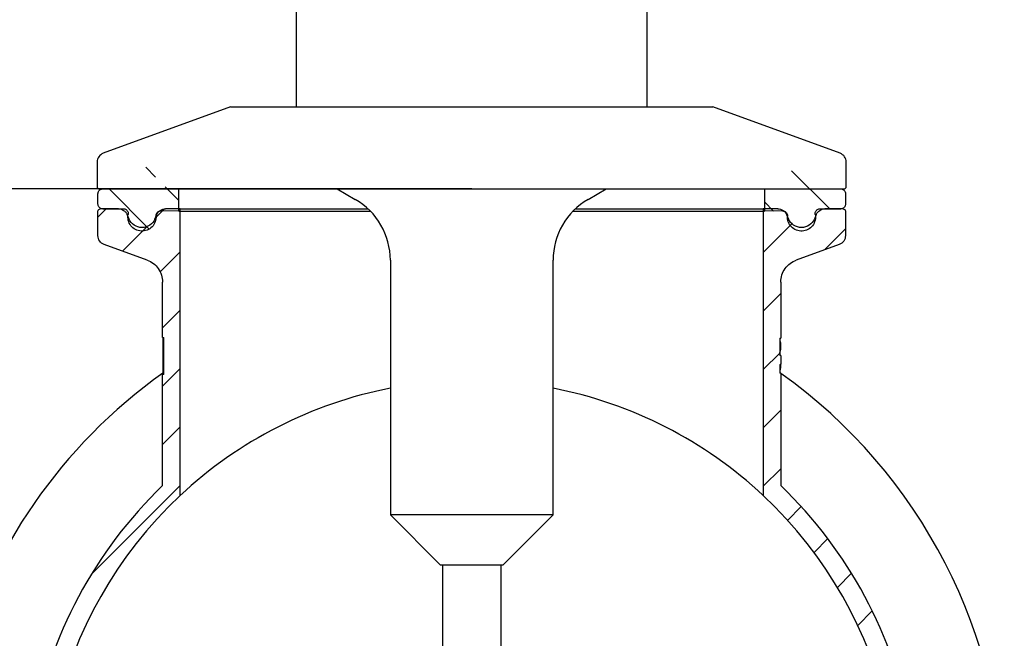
# Paper-space layout 'Sheet1' of a CAD drawing. Header units: millimetres. Extents: x -188 to 296, y -143 to 326.
# Tile 7 of 8: x 131 to 255, y 169 to 246. Entities that reach past the tile are written whole.
import ezdxf

# ---------------------------------------------------------------- set-up
doc = ezdxf.new("R2010")
doc.units = ezdxf.units.MM
for name, color, linetype in [('Default', 7, 'Continuous'), ('FTP-20TS-30T', 7, 'Continuous'), ('SRD-HD-X3-20T', 7, 'Continuous'), ('TC-20T-SEAL', 7, 'Continuous')]:
    doc.layers.add(name, color=color, linetype=linetype)
doc.styles.add('SEACAD_Solid_Edge_ISO', font='seiso.ttf')
doc.dimstyles.new('Rheonics_Publish', dxfattribs={"dimtxt": 3.5, "dimasz": 3.5, "dimexe": 1.75, "dimexo": 0, "dimgap": 0.875, "dimtad": 1, "dimdec": 1, "dimlfac": 1.333333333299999, "dimdsep": 46, "dimtxsty": 'SEACAD_Solid_Edge_ISO', "dimblk1": '_SE_FILLED', "dimblk2": '_SE_FILLED', "dimsah": 1, "dimcen": 1.75, "dimazin": 0, "dimtfac": 0.5, "dimtdec": 3, "dimtmove": 0, "dimatfit": 3, "dimfxl": 1, "dimarcsym": 0})
pattern_1 = [(135, (0, 0), (-2.245064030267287, -2.245064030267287), [])]

# ---------------------------------------------------------------- blocks, each defined once
blk = doc.blocks.new('SE27')
at = {"layer": 'FTP-20TS-30T', "linetype": 'Continuous'}
h = blk.add_hatch(dxfattribs=at)
h.set_pattern_fill('LINE', angle=45, style=0)
h.set_pattern_definition([(45, (0, 0), (-2.245064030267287, 2.245064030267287), [])])
edge = h.paths.add_edge_path()
edge.add_line((263.7168213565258, 93.58014356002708), (263.8065055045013, 93.58767705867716))
edge.add_arc((229.6368451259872, 90.71741407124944), 34.29, 4.801592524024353, 7.225818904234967)
edge.add_line((263.6545181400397, 95.0304202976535), (263.5652329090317, 95.01910007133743))
edge.add_line((263.5652329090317, 95.01910007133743), (263.5282496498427, 95.30137517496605))
edge.add_line((263.5282496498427, 95.30137517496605), (263.6174375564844, 95.3134382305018))
edge.add_arc((229.6368451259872, 90.71741407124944), 34.29, 7.702761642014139, 9.720608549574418)
edge.add_line((263.4345368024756, 96.50707186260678), (263.3458289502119, 96.49187591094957))
edge.add_line((263.3458289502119, 96.49187591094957), (263.2937428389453, 96.78810071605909))
edge.add_line((263.2937428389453, 96.78810071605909), (263.3823136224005, 96.80407620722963))
edge.add_arc((229.6368451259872, 90.71741407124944), 34.29, 10.22449334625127, 46.11269185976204)
edge.add_line((253.4081201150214, 115.430377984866), (253.4081201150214, 124.0736228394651))
edge.add_line((253.4081201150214, 124.0736228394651), (253.3178209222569, 124.0698583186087))
edge.add_line((253.3178209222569, 124.0698583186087), (253.31782092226, 124.7405309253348))
edge.add_spline(control_points=[(253.31782092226, 124.7405309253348), (253.3252081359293, 124.7421642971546), (253.3325920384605, 124.7438127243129), (253.339972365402, 124.7454769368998), (253.347656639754, 124.7472096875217), (253.3553370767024, 124.7489595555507), (253.3630133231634, 124.7507275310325), (253.3780658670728, 124.7541943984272), (253.3931026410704, 124.7577306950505), (253.4081201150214, 124.7613464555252)], knot_values=[1.0385901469e-06, 1.0385901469e-06, 1.0385901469e-06, 1.0385901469e-06, 2.62573725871e-05, 2.62573725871e-05, 2.62573725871e-05, 5.25147566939e-05, 5.25147566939e-05, 5.25147566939e-05, 0.0001040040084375, 0.0001040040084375, 0.0001040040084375, 0.0001040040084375], degree=3, periodic=0)
edge.add_line((253.4081201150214, 124.7613464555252), (253.4081201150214, 125.426171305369))
edge.add_line((253.4081201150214, 125.426171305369), (253.3178209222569, 125.4227985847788))
edge.add_line((253.3178209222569, 125.4227985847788), (253.3178209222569, 126.777773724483))
edge.add_line((253.3178209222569, 126.777773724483), (253.4081201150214, 126.7742266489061))
edge.add_line((253.4081201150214, 126.7742266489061), (253.4081201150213, 131.0803878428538))
edge.add_spline(control_points=[(253.4081201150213, 131.0803878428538), (253.4081201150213, 131.2646931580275), (253.4363056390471, 131.4464775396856), (253.5470077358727, 131.796536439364), (253.6303857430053, 131.9648048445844), (253.84223944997, 132.2654015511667), (253.9691127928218, 132.3973397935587), (254.2627892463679, 132.6215505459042), (254.4229153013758, 132.7089458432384), (254.5962197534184, 132.771834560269)], knot_values=[0, 0, 0, 0, 0.25, 0.25, 0.5, 0.5, 0.75, 0.75, 1, 1, 1, 1], degree=3, periodic=0)
edge.add_spline(control_points=[(254.5962197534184, 132.771834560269), (255.6964706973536, 133.1710936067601), (256.7966749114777, 133.5704914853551), (257.8968469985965, 133.9699848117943)], knot_values=[0, 0, 0, 0, 1, 1, 1, 1], degree=3, periodic=0)
edge.add_spline(control_points=[(257.8968469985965, 133.9699848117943), (258.0358531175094, 134.0204605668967), (258.1562807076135, 134.112942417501), (258.2828438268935, 134.2927982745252), (258.3161749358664, 134.3600161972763), (258.3605250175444, 134.5005036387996), (258.3716848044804, 134.5725967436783), (258.3716848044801, 134.6465634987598)], knot_values=[0, 0, 0, 0, 0.5000000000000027, 0.5000000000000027, 0.7500000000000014, 0.7500000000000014, 1, 1, 1, 1], degree=3, periodic=0)
edge.add_line((258.3716848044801, 134.6465634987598), (258.3716848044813, 136.5274140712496))
edge.add_spline(control_points=[(258.3716848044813, 136.5274140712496), (258.37168480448, 136.574420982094), (258.351925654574, 136.6217953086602), (258.2853445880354, 136.6880079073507), (258.2383053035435, 136.7074140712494), (258.1912740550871, 136.7074140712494)], knot_values=[0, 0, 0, 0, 0.5, 0.5, 1, 1, 1, 1], degree=3, periodic=0)
edge.add_line((258.1912740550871, 136.7074140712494), (256.7955503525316, 136.7074140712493))
edge.add_spline(control_points=[(256.7955503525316, 136.7074140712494), (256.6549410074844, 136.7074140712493), (256.513863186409, 136.6649294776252), (256.2799956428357, 136.5104265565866), (256.1865195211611, 136.3990414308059), (256.1310625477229, 136.2687404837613)], knot_values=[0, 0, 0, 0, 0.5, 0.5, 1, 1, 1, 1], degree=3, periodic=0)
edge.add_line((256.1310625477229, 136.2687404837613), (255.9849427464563, 135.9254244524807))
edge.add_spline(control_points=[(255.9849427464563, 135.9254244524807), (255.9437326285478, 135.8286005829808), (255.8884044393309, 135.7379482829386), (255.7525555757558, 135.5751588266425), (255.6722485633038, 135.503706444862), (255.4091732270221, 135.3305819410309), (255.1985819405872, 135.2672259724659), (254.7755048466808, 135.2676030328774), (254.5667816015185, 135.3303377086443), (254.2140710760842, 135.5629214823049), (254.0730770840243, 135.7323249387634), (253.9908525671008, 135.9254244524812)], knot_values=[0, 0, 0, 0, 0.1249999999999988, 0.1249999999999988, 0.2499999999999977, 0.2499999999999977, 0.4999999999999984, 0.4999999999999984, 0.7499999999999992, 0.7499999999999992, 1, 1, 1, 1], degree=3, periodic=0)
edge.add_line((253.9908525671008, 135.9254244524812), (253.8446609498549, 136.2687404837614))
edge.add_spline(control_points=[(253.8446609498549, 136.2687404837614), (253.8168709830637, 136.3340011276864), (253.7803097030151, 136.3936292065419), (253.6900232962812, 136.5018634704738), (253.6364661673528, 136.5496525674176), (253.459662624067, 136.6659158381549), (253.3204516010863, 136.7074140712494), (253.1797211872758, 136.7074140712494)], knot_values=[0, 0, 0, 0, 0.249999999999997, 0.249999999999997, 0.4999999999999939, 0.4999999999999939, 1, 1, 1, 1], degree=3, periodic=0)
edge.add_line((253.1797211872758, 136.7074140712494), (252.0533795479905, 136.7074140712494))
edge.add_line((252.0533795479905, 136.7074140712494), (252.0533795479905, 114.6687607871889))
edge.add_arc((229.6368451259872, 90.71741407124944), 32.805, -226.89584067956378, 46.89584188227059, ccw=False)
edge.add_line((207.2203102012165, 114.6687603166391), (207.2203100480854, 136.7074140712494))
edge.add_line((207.2203100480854, 136.7074140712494), (206.0939684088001, 136.7074140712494))
edge.add_spline(control_points=[(206.0939684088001, 136.7074140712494), (205.9526616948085, 136.7074140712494), (205.8126619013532, 136.6651541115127), (205.578673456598, 136.5110145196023), (205.4838858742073, 136.3975646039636), (205.429028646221, 136.2687404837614)], knot_values=[0, 0, 0, 0, 0.5, 0.5, 1, 1, 1, 1], degree=3, periodic=0)
edge.add_line((205.429028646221, 136.2687404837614), (205.2828370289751, 135.9254244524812))
edge.add_spline(control_points=[(205.2828370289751, 135.9254244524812), (205.2413950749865, 135.8281004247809), (205.1850605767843, 135.7362664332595), (205.0494270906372, 135.5743017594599), (204.9710850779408, 135.5043999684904), (204.7934269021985, 135.3875324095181), (204.6983195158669, 135.3433017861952), (204.495791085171, 135.2826972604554), (204.3906240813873, 135.2673894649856), (204.0750228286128, 135.267463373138), (203.8631784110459, 135.3311788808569), (203.5130383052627, 135.5621676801), (203.3713249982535, 135.7314056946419), (203.2887468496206, 135.9254244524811)], knot_values=[0, 0, 0, 0, 0.1249999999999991, 0.1249999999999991, 0.2499999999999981, 0.2499999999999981, 0.3749999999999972, 0.3749999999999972, 0.4999999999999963, 0.4999999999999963, 0.7499999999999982, 0.7499999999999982, 1, 1, 1, 1], degree=3, periodic=0)
edge.add_line((203.2887468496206, 135.9254244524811), (203.142627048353, 136.2687404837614))
edge.add_spline(control_points=[(203.142627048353, 136.2687404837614), (203.1149292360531, 136.3338188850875), (203.0784487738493, 136.3934477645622), (202.9880630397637, 136.5018936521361), (202.9345347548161, 136.5496492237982), (202.7581926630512, 136.665726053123), (202.6190905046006, 136.7074140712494), (202.4781392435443, 136.7074140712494)], knot_values=[0, 0, 0, 0, 0.2499999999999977, 0.2499999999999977, 0.4999999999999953, 0.4999999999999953, 1, 1, 1, 1], degree=3, periodic=0)
edge.add_line((202.4781392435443, 136.7074140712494), (201.0824155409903, 136.7074140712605))
edge.add_spline(control_points=[(201.0824155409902, 136.7074140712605), (201.0354372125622, 136.70741407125), (200.9883486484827, 136.6880519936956), (200.9216044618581, 136.6215961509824), (200.9020047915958, 136.574880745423), (200.9020047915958, 136.5274140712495)], knot_values=[0, 0, 0, 0, 0.5, 0.5, 1, 1, 1, 1], degree=3, periodic=0)
edge.add_line((200.9020047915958, 136.5274140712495), (200.9020047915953, 134.6465634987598))
edge.add_spline(control_points=[(200.9020047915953, 134.6465634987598), (200.9020047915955, 134.4992222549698), (200.9484926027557, 134.3532503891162), (201.1167137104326, 134.1136666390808), (201.2396002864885, 134.0198200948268), (201.3768425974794, 133.9699848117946)], knot_values=[0, 0, 0, 0, 0.5, 0.5, 1, 1, 1, 1], degree=3, periodic=0)
edge.add_spline(control_points=[(201.3768425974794, 133.9699848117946), (202.4770140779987, 133.5704917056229), (203.5772182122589, 133.171093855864), (204.6774698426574, 132.7718345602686)], knot_values=[0, 0, 0, 0, 1, 1, 1, 1], degree=3, periodic=0)
edge.add_spline(control_points=[(204.6774698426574, 132.7718345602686), (204.8493386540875, 132.709466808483), (205.0132273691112, 132.6198566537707), (205.3032850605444, 132.3982429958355), (205.433074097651, 132.2636121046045), (205.6450381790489, 131.9618210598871), (205.7266600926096, 131.7965111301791), (205.837238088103, 131.4470328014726), (205.8655694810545, 131.2631984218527), (205.8655694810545, 131.0803878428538)], knot_values=[0, 0, 0, 0, 0.25, 0.25, 0.5, 0.5, 0.75, 0.75, 1, 1, 1, 1], degree=3, periodic=0)
edge.add_line((205.8655694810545, 131.0803878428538), (205.8655694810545, 126.8155684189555))
edge.add_line((205.8655694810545, 126.8155684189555), (205.955868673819, 126.8155684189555))
edge.add_line((205.955868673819, 126.8155684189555), (205.955868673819, 123.9722286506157))
edge.add_line((205.955868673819, 123.9722286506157), (205.8655694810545, 123.9722286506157))
edge.add_line((205.8655694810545, 123.9722286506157), (205.8655694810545, 115.4303773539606))
edge.add_arc((229.6368451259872, 90.71741407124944), 34.29, 133.887309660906, 169.8675406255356)
edge.add_line((195.8816431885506, 96.74986317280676), (195.9702393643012, 96.73402910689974))
edge.add_line((195.9702393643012, 96.73402910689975), (195.9173409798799, 96.43012272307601))
edge.add_line((195.9173409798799, 96.43012272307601), (195.8286052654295, 96.44515512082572))
edge.add_arc((229.6368451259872, 90.71741407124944), 34.29, 170.3843398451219, 189.6723098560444)
edge.add_line((195.8342849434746, 84.95624881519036), (195.9230055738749, 84.97136998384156))
edge.add_arc((229.8261649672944, 90.75125923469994), 34.39231508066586, 189.6749018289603, 190.5967592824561)
edge.add_line((196.0203849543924, 84.4266585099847), (195.9319205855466, 84.41010389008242))
edge.add_arc((229.6368451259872, 90.71741407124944), 34.29, 190.5993512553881, 352.3957504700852)
edge.add_line((263.6252895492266, 86.17982157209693), (263.53608103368, 86.19173126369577))
edge.add_arc((229.6368451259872, 90.71741407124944), 34.2, 352.3957504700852, 353.1713878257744)
edge.add_line((263.5942390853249, 86.65104031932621), (263.6836006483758, 86.64033933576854))
edge.add_arc((229.6368451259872, 90.71741407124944), 34.29, 353.1713878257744, 364.2790495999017)
edge.add_line((263.8312611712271, 93.27593147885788), (263.8312648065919, 93.27588289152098))
edge.add_line((263.8312648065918, 93.275882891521), (263.7415156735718, 93.26916775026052))
edge.add_line((263.7415156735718, 93.26916775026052), (263.7415120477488, 93.26921621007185))
edge.add_line((263.7415120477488, 93.26921621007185), (263.7168213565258, 93.58014356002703))
at = {"layer": 'TC-20T-SEAL', "linetype": 'Continuous'}
h = blk.add_hatch(dxfattribs=at)
h.set_pattern_fill('LINE', angle=135, style=0)
h.set_pattern_definition(pattern_1)
edge = h.paths.add_edge_path()
edge.add_spline(control_points=[(202.8673155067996, 136.707410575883), (202.9728975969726, 136.707410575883), (203.077375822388, 136.6586578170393), (203.2127330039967, 136.4960187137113), (203.2417490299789, 136.3837891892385), (203.2218669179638, 136.279910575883)], knot_values=[0, 0, 0, 0, 0.5, 0.5, 1, 1, 1, 1], degree=3, periodic=0)
edge.add_spline(control_points=[(203.2218669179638, 136.279910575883), (203.193165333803, 136.1299526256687), (203.1968594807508, 135.9726577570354), (203.2691024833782, 135.6746168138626), (203.3370600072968, 135.5339108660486), (203.4800689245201, 135.3514618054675), (203.5333924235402, 135.2967181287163), (203.6509714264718, 135.1989725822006), (203.7160023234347, 135.1557058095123), (203.9195380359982, 135.0495858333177), (204.0713886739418, 135.0078659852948), (204.3762749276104, 134.9904791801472), (204.5315917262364, 135.0145279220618), (204.8182028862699, 135.1245545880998), (204.9492426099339, 135.2099821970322), (205.1118453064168, 135.3746513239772), (205.1594096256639, 135.4344314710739), (205.2415571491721, 135.5635574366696), (205.2762124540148, 135.6335612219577), (205.3554558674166, 135.8487953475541), (205.3775727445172, 136.0042736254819), (205.3658961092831, 136.1586236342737)], knot_values=[0, 0, 0, 0, 0.124999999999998, 0.124999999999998, 0.2499999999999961, 0.2499999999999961, 0.3124999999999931, 0.3124999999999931, 0.3749999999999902, 0.3749999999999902, 0.4999999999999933, 0.4999999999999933, 0.6249999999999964, 0.6249999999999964, 0.7499999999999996, 0.7499999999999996, 0.8124999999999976, 0.8124999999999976, 0.8749999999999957, 0.8749999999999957, 1, 1, 1, 1], degree=3, periodic=0)
edge.add_spline(control_points=[(205.3658961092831, 136.1586236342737), (205.3584085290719, 136.2575997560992), (205.3941791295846, 136.3595462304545), (205.5320397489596, 136.5054660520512), (205.6315496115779, 136.5469583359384), (205.7307621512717, 136.5456638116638)], knot_values=[0, 0, 0, 0, 0.5, 0.5, 1, 1, 1, 1], degree=3, periodic=0)
edge.add_line((205.7307621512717, 136.5456638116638), (207.1299762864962, 136.527410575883))
edge.add_line((207.1299762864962, 136.527410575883), (207.1299762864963, 138.417410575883))
edge.add_line((207.1299762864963, 138.417410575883), (205.7307621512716, 138.3991573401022))
edge.add_spline(control_points=[(205.7307621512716, 138.3991573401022), (205.6307593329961, 138.3978525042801), (205.5313206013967, 138.4401327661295), (205.394954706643, 138.5844375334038), (205.3583185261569, 138.6860316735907), (205.3658961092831, 138.7861975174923)], knot_values=[0, 0, 0, 0, 0.5, 0.5, 1, 1, 1, 1], degree=3, periodic=0)
edge.add_spline(control_points=[(205.3658961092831, 138.7861975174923), (205.371669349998, 138.8625122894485), (205.3691902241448, 138.9405589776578), (205.3480636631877, 139.0919225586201), (205.3295915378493, 139.1660967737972), (205.2495874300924, 139.3839325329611), (205.1660872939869, 139.5151588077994), (204.9497534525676, 139.7344011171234), (204.8190656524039, 139.8198481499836), (204.53179898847, 139.9303005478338), (204.3772340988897, 139.9544177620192), (204.1469078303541, 139.9412512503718), (204.0715869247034, 139.9288573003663), (203.9238249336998, 139.8882199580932), (203.851249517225, 139.8596584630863), (203.648117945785, 139.7536662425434), (203.5269185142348, 139.6530620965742), (203.3854113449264, 139.472629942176), (203.344032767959, 139.4064023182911), (203.2772707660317, 139.268704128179), (203.2513791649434, 139.1968530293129), (203.1967251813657, 138.9720722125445), (203.1930145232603, 138.8156564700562), (203.2218669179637, 138.664910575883)], knot_values=[0, 0, 0, 0, 0.0624999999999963, 0.0624999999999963, 0.1249999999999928, 0.1249999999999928, 0.2499999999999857, 0.2499999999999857, 0.3749999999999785, 0.3749999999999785, 0.4999999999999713, 0.4999999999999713, 0.5624999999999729, 0.5624999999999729, 0.6249999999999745, 0.6249999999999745, 0.7499999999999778, 0.7499999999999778, 0.8124999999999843, 0.8124999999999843, 0.8749999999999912, 0.8749999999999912, 1, 1, 1, 1], degree=3, periodic=0)
edge.add_spline(control_points=[(203.2218669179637, 138.664910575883), (203.2417271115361, 138.5611464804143), (203.2127052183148, 138.448859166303), (203.0776548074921, 138.286408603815), (202.9724540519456, 138.2374105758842), (202.867315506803, 138.2374105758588)], knot_values=[0, 0, 0, 0, 0.5, 0.5, 1, 1, 1, 1], degree=3, periodic=0)
edge.add_line((202.867315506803, 138.2374105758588), (201.2628315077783, 138.237410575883))
edge.add_spline(control_points=[(201.2628315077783, 138.237410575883), (201.1688325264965, 138.237410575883), (201.0752343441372, 138.1992729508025), (200.9404802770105, 138.0650060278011), (200.9020047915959, 137.9714757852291), (200.9020047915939, 137.8774105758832)], knot_values=[0, 0, 0, 0, 0.5, 0.5, 1, 1, 1, 1], degree=3, periodic=0)
edge.add_line((200.9020047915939, 137.8774105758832), (200.9020047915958, 137.067410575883))
edge.add_spline(control_points=[(200.9020047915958, 137.067410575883), (200.9020047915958, 136.9724519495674), (200.9412998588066, 136.8789806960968), (201.0744833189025, 136.7463143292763), (201.1686464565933, 136.707410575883), (201.2628315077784, 136.7074105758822)], knot_values=[0, 0, 0, 0, 0.5, 0.5, 1, 1, 1, 1], degree=3, periodic=0)
edge.add_line((201.2628315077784, 136.7074105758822), (202.8673155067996, 136.707410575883))
h = blk.add_hatch(dxfattribs=at)
h.set_pattern_fill('LINE', angle=135, style=0)
h.set_pattern_definition(pattern_1)
edge = h.paths.add_edge_path()
edge.add_spline(control_points=[(256.0518226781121, 136.2799105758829), (256.0319634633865, 136.3836695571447), (256.0611829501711, 136.4960705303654), (256.1954719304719, 136.6578654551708), (256.301236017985, 136.7074105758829), (256.4063740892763, 136.7074105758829)], knot_values=[0, 0, 0, 0, 0.5, 0.5, 1, 1, 1, 1], degree=3, periodic=0)
edge.add_line((256.4063740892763, 136.7074105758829), (258.0108580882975, 136.7074105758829))
edge.add_spline(control_points=[(258.0108580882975, 136.7074105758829), (258.1055132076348, 136.7074105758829), (258.1990603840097, 136.7461519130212), (258.3326012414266, 136.8792084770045), (258.3716848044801, 136.9725777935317), (258.3716848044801, 137.0674105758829)], knot_values=[0, 0, 0, 0, 0.5, 0.5, 1, 1, 1, 1], degree=3, periodic=0)
edge.add_line((258.3716848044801, 137.0674105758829), (258.3716848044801, 137.8774105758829))
edge.add_spline(control_points=[(258.3716848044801, 137.8774105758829), (258.3716848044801, 137.9712653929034), (258.3326079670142, 138.0657081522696), (258.1986617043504, 138.1989639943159), (258.1047002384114, 138.2374105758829), (258.0108580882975, 138.2374105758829)], knot_values=[0, 0, 0, 0, 0.5, 0.5, 1, 1, 1, 1], degree=3, periodic=0)
edge.add_line((258.0108580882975, 138.2374105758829), (256.4063740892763, 138.2374105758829))
edge.add_spline(control_points=[(256.4063740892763, 138.2374105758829), (256.3012449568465, 138.2374105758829), (256.1965570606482, 138.2858134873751), (256.0605537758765, 138.4493440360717), (256.0318177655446, 138.5603903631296), (256.0518226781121, 138.6649105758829)], knot_values=[0, 0, 0, 0, 0.5, 0.5, 1, 1, 1, 1], degree=3, periodic=0)
edge.add_spline(control_points=[(256.0518226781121, 138.6649105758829), (256.0663293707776, 138.7407040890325), (256.0725578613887, 138.8168495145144), (256.0688744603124, 138.9698265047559), (256.0586528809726, 139.0472772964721), (256.0045302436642, 139.2701917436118), (255.935741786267, 139.4119461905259), (255.7473587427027, 139.6524762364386), (255.6247518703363, 139.7543485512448), (255.3527039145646, 139.8957889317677), (255.2009464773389, 139.937222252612), (254.8960644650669, 139.9542274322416), (254.7405566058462, 139.9298930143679), (254.5261298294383, 139.8472887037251), (254.4566837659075, 139.8116439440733), (254.3288793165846, 139.727843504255), (254.2696088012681, 139.6794154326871), (254.1609320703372, 139.5691328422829), (254.113414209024, 139.5092077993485), (254.0315295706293, 139.3801338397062), (253.9969532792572, 139.3101163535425), (253.9178632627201, 139.0944534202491), (253.8962751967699, 138.9384544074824), (253.9077934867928, 138.7861975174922)], knot_values=[0, 0, 0, 0, 0.0624999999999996, 0.0624999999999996, 0.124999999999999, 0.124999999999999, 0.2499999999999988, 0.2499999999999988, 0.3749999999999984, 0.3749999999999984, 0.4999999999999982, 0.4999999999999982, 0.6249999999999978, 0.6249999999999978, 0.687499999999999, 0.687499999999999, 0.7499999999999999, 0.7499999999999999, 0.8125000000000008, 0.8125000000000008, 0.8750000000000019, 0.8750000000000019, 1, 1, 1, 1], degree=3, periodic=0)
edge.add_spline(control_points=[(253.9077934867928, 138.7861975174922), (253.9153095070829, 138.6868454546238), (253.8787030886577, 138.5843888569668), (253.7423493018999, 138.4401269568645), (253.6429304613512, 138.397852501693), (253.5429274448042, 138.3991573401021)], knot_values=[0, 0, 0, 0, 0.5, 0.5, 1, 1, 1, 1], degree=3, periodic=0)
edge.add_line((253.5429274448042, 138.3991573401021), (252.1437133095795, 138.4174105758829))
edge.add_line((252.1437133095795, 138.4174105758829), (252.1437133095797, 136.5274105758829))
edge.add_line((252.1437133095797, 136.5274105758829), (253.5429274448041, 136.5456638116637))
edge.add_spline(control_points=[(253.5429274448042, 136.5456638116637), (253.6428852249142, 136.5469680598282), (253.7419750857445, 136.5051498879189), (253.8792807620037, 136.3597612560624), (253.9153180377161, 136.258088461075), (253.9077934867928, 136.1586236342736)], knot_values=[0, 0, 0, 0, 0.5, 0.5, 1, 1, 1, 1], degree=3, periodic=0)
edge.add_spline(control_points=[(253.9077934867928, 136.1586236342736), (253.8961496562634, 136.0047072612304), (253.9179381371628, 135.849830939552), (254.0237978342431, 135.5618393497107), (254.1081987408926, 135.4291744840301), (254.3225263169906, 135.2117326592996), (254.4541663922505, 135.1253592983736), (254.6683626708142, 135.0426879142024), (254.7437837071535, 135.0224653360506), (254.8947846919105, 134.9987229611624), (254.9711193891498, 134.994793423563), (255.202714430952, 135.0076707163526), (255.3532036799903, 135.0492141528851), (255.6251208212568, 135.1907425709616), (255.7461823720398, 135.2912332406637), (255.9348273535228, 135.5313213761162), (256.0038269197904, 135.6727423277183), (256.0766084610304, 135.9704985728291), (256.0805330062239, 136.1299069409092), (256.0518226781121, 136.2799105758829)], knot_values=[0, 0, 0, 0, 0.1249999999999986, 0.1249999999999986, 0.2499999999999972, 0.2499999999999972, 0.3749999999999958, 0.3749999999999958, 0.4374999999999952, 0.4374999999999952, 0.4999999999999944, 0.4999999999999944, 0.6249999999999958, 0.6249999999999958, 0.7499999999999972, 0.7499999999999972, 0.8749999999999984, 0.8749999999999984, 1, 1, 1, 1], degree=3, periodic=0)
at = {"layer": 'FTP-20TS-30T', "color": 7, "linetype": 'Continuous'}
for p, q in [((200.9020047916, 134.6465634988), (200.9020047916, 136.5274140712)), ((202.4781392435, 136.7074140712), (201.082415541, 136.7074140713)), ((203.2887468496, 135.9254244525), (203.1426270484, 136.2687404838)), ((205.282837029, 135.9254244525), (205.4290286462, 136.2687404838)), ((207.2203100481, 136.7074140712), (206.0939684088, 136.7074140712)), ((207.2203100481, 136.7074140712), (221.6639175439, 136.7074140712)), ((207.2203100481, 114.6687604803), (207.2203100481, 136.7074140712)), ((237.6097720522, 136.7074140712), (252.053379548, 136.7074140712)), ((253.1797211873, 136.7074140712), (252.053379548, 136.7074140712)), ((252.053379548, 136.7074140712), (252.053379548, 114.6687607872)), ((253.8446609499, 136.2687404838), (253.9908525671, 135.9254244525)), ((256.1310625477, 136.2687404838), (255.9849427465, 135.9254244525)), ((258.1912740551, 136.7074140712), (256.7955503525, 136.7074140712)), ((258.3716848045, 136.5274140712), (258.3716848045, 134.6465634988)), ((204.6774698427, 132.7718345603), (201.3768425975, 133.9699848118)), ((257.8968469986, 133.9699848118), (254.5962197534, 132.7718345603)), ((205.8655694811, 126.815568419), (205.8655694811, 131.0803878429)), ((253.408120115, 131.0803878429), (253.408120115, 126.7742266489)), ((205.8655694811, 126.815568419), (205.9558686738, 126.815568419)), ((205.9001524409, 126.815568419), (205.9001524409, 123.9722286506)), ((205.9558686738, 123.9722286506), (205.9558686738, 126.815568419)), ((253.3178209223, 126.7777737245), (253.3178209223, 125.4227985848)), ((253.3178209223, 126.7777737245), (253.408120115, 126.7742266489)), ((253.3485411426, 126.5148746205), (253.3178209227, 126.5148747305)), ((253.408120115, 125.4261713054), (253.3178209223, 125.4227985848)), ((253.408120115, 125.4261713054), (253.408120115, 124.7613464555)), ((253.3178209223, 124.7405309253), (253.3178209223, 124.0698583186)), ((253.3178209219, 124.3277607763), (253.3428732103, 124.3277608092)), ((205.8655694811, 115.430377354), (205.8655694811, 123.9722286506)), ((205.9558686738, 123.9722286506), (205.8655694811, 123.9722286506)), ((253.408120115, 124.0736228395), (253.3178209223, 124.0698583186)), ((253.408120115, 124.0736228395), (253.408120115, 115.4303779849))]:
    blk.add_line(p, q, dxfattribs=at)
for centre, radius, start, end in [((229.636844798, 90.71741374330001), 40.95, 125.4259719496, 0), ((229.636844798, 90.71741374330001), 40.95, 54.54993594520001, 54.6696389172), ((229.636844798, 90.71741374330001), 40.95, 0, 54.5146254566), ((229.636844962, 90.71741383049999), 32.80500028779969, 100.9934568, 133.104158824), ((229.636844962, 90.71741383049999), 32.80500028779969, 46.8958419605, 79.0074703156), ((229.636845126, 90.71741407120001), 34.29, 133.8873096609, 169.8675406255), ((229.636845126, 90.71741407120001), 34.29, 10.2244933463, 46.11269185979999), ((229.636845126, 90.71741407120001), 32.805, 133.1041593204, 46.89584188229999)]:
    blk.add_arc(centre, radius, start, end, dxfattribs=at)
for points, knots in [([(200.9020047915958, 136.5274140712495), (200.9020047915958, 136.574880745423), (200.9216044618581, 136.6215961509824), (200.9883486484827, 136.6880519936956), (201.0354372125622, 136.70741407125), (201.0824155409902, 136.7074140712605)], [0, 0, 0, 0, 0.5, 0.5, 1, 1, 1, 1]), ([(202.4781392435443, 136.7074140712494), (202.6190905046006, 136.7074140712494), (202.7581926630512, 136.665726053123), (202.9345347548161, 136.5496492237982), (202.9880630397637, 136.5018936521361), (203.0784487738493, 136.3934477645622), (203.1149292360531, 136.3338188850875), (203.142627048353, 136.2687404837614)], [0, 0, 0, 0, 0.5000000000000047, 0.5000000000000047, 0.7500000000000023, 0.7500000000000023, 1, 1, 1, 1]), ([(205.429028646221, 136.2687404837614), (205.4838858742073, 136.3975646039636), (205.578673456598, 136.5110145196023), (205.8126619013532, 136.6651541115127), (205.9526616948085, 136.7074140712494), (206.0939684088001, 136.7074140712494)], [0, 0, 0, 0, 0.5, 0.5, 1, 1, 1, 1]), ([(253.1797211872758, 136.7074140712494), (253.3204516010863, 136.7074140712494), (253.459662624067, 136.6659158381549), (253.6364661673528, 136.5496525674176), (253.6900232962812, 136.5018634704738), (253.7803097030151, 136.3936292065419), (253.8168709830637, 136.3340011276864), (253.8446609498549, 136.2687404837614)], [0, 0, 0, 0, 0.5000000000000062, 0.5000000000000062, 0.7500000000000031, 0.7500000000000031, 1, 1, 1, 1]), ([(256.1310625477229, 136.2687404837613), (256.1865195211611, 136.3990414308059), (256.2799956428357, 136.5104265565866), (256.513863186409, 136.6649294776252), (256.6549410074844, 136.7074140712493), (256.7955503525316, 136.7074140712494)], [0, 0, 0, 0, 0.5, 0.5, 1, 1, 1, 1]), ([(258.1912740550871, 136.7074140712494), (258.2383053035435, 136.7074140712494), (258.2853445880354, 136.6880079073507), (258.351925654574, 136.6217953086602), (258.37168480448, 136.574420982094), (258.3716848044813, 136.5274140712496)], [0, 0, 0, 0, 0.5, 0.5, 1, 1, 1, 1]), ([(205.2828370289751, 135.9254244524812), (205.199953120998, 135.7307763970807), (205.0599141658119, 135.5628337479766), (204.7045978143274, 135.329098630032), (204.4958244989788, 135.2673648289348), (204.0750228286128, 135.267463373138), (203.8631784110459, 135.3311788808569), (203.5130383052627, 135.5621676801), (203.3713249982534, 135.7314056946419), (203.2887468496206, 135.9254244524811)], [0, 0, 0, 0, 0.25, 0.25, 0.5, 0.5, 0.75, 0.75, 1, 1, 1, 1]), ([(255.9849427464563, 135.9254244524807), (255.9025225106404, 135.7317767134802), (255.7599403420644, 135.5614146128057), (255.4091732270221, 135.3305819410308), (255.1985819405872, 135.2672259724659), (254.7755048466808, 135.2676030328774), (254.5667816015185, 135.3303377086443), (254.2140710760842, 135.5629214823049), (254.0730770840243, 135.7323249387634), (253.9908525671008, 135.9254244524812)], [0, 0, 0, 0, 0.25, 0.25, 0.5, 0.5, 0.75, 0.75, 1, 1, 1, 1]), ([(201.3768425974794, 133.9699848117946), (201.2396002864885, 134.0198200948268), (201.1167137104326, 134.1136666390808), (200.9484926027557, 134.3532503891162), (200.9020047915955, 134.4992222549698), (200.9020047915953, 134.6465634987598)], [0, 0, 0, 0, 0.5, 0.5, 1, 1, 1, 1]), ([(258.3716848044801, 134.6465634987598), (258.3716848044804, 134.5725967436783), (258.3605250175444, 134.5005036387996), (258.3161749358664, 134.3600161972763), (258.2828438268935, 134.2927982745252), (258.1562807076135, 134.112942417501), (258.0358531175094, 134.0204605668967), (257.8968469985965, 133.9699848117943)], [0, 0, 0, 0, 0.2499999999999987, 0.2499999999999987, 0.4999999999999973, 0.4999999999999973, 1, 1, 1, 1]), ([(204.6774698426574, 132.7718345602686), (205.0212074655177, 132.6470990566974), (205.3270920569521, 132.4145076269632), (205.7510202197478, 131.8109255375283), (205.8655694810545, 131.4460090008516), (205.8655694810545, 131.0803878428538)], [0, 0, 0, 0, 0.5, 0.5, 1, 1, 1, 1]), ([(253.4081201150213, 131.0803878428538), (253.4081201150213, 131.4489984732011), (253.5244588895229, 131.8145064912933), (253.9481663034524, 132.4156999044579), (254.249610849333, 132.6460571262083), (254.5962197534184, 132.771834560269)], [0, 0, 0, 0, 0.5, 0.5, 1, 1, 1, 1]), ([(253.318616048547, 125.6674210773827), (253.3282588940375, 125.6904584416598), (253.3375079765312, 125.7129317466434), (253.3602806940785, 125.7704039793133), (253.373508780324, 125.7954123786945), (253.3905308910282, 125.8718596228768), (253.3958751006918, 125.90735093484), (253.4037243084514, 126.0099177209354), (253.4058872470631, 126.0786019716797), (253.4056036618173, 126.2865992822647), (253.3966847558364, 126.4044512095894), (253.3741768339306, 126.5058240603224), (253.361442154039, 126.517653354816), (253.3479191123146, 126.514989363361)], [0.585363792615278, 0.585363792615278, 0.585363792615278, 0.585363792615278, 0.6249999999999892, 0.6249999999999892, 0.6874999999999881, 0.6874999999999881, 0.7187499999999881, 0.7187499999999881, 0.7499999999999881, 0.7499999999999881, 0.8124999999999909, 0.8124999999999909, 0.869505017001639, 0.869505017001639, 0.869505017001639, 0.869505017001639]), ([(253.31782092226, 124.7405309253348), (253.3252081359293, 124.7421642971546), (253.3325920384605, 124.7438127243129), (253.339972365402, 124.7454769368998), (253.347656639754, 124.7472096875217), (253.3553370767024, 124.7489595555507), (253.3630133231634, 124.7507275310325), (253.3780658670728, 124.7541943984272), (253.3931026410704, 124.7577306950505), (253.4081201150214, 124.7613464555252)], [0, 0, 0, 0, 0.2449247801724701, 0.2449247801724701, 0.2449247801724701, 0.4999364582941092, 0.4999364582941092, 0.4999364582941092, 1, 1, 1, 1]), ([(253.3422907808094, 124.3275600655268), (253.3436837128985, 124.3278008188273), (253.34506332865, 124.3281947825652), (253.361353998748, 124.334475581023), (253.3753787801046, 124.3620101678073), (253.3972917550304, 124.5094724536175), (253.4044682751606, 124.6279392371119), (253.4081201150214, 124.7613464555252)], [0.7385722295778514, 0.7385722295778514, 0.7385722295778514, 0.7385722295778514, 0.75, 0.75, 0.875, 0.875, 1, 1, 1, 1])]:
    blk.add_open_spline(points, degree=3, knots=knots, dxfattribs=at)
at = {"layer": 'SRD-HD-X3-20T', "color": 7, "linetype": 'Continuous'}
for p, q in [((216.136844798, 174.4229546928), (216.136844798, 144.5374140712)), ((243.136844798, 144.5374140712), (243.136844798, 171.0354349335)), ((211.0986729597, 144.5374140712), (201.3105902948, 140.9748433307)), ((211.0986729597, 144.5374140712), (248.1750166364, 144.5374140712)), ((257.9630993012, 140.9748433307), (248.1750166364, 144.5374140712)), ((200.836844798, 140.2982646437), (200.836844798, 138.4174140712)), ((258.436844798, 138.4174140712), (258.436844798, 140.2982646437)), ((201.016844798, 138.2374140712), (258.256844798, 138.2374140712)), ((219.2902413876, 138.2374140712), (220.681844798, 137.4339714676)), ((238.591844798, 137.4339714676), (239.9834482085, 138.2374140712)), ((223.381844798, 132.7574342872), (223.381844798, 113.1779546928)), ((235.891844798, 113.1779546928), (235.891844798, 132.7574342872)), ((235.891844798, 113.1779546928), (223.381844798, 113.1779546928)), ((223.381844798, 113.1779546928), (227.206844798, 109.3529546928)), ((232.066844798, 109.3529546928), (235.891844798, 113.1779546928)), ((227.206844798, 109.3529546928), (232.066844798, 109.3529546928)), ((227.378276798, 109.3529546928), (227.378276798, 85.95066869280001)), ((231.895412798, 85.95066869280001), (231.895412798, 109.3529546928))]:
    blk.add_line(p, q, dxfattribs=at)
for centre, radius, start, end in [((201.556844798, 140.2982646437), 0.7199999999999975, 110, 180), ((257.716844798, 140.2982646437), 0.7199999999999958, 0, 70), ((201.016844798, 138.4174140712), 0.1800000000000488, 180, 270), ((258.256844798, 138.4174140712), 0.1800000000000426, 270, 0), ((217.981844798, 132.7574342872), 5.400000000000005, 0, 60), ((241.291844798, 132.7574342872), 5.399999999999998, 120, 180)]:
    blk.add_arc(centre, radius, start, end, dxfattribs=at)
at = {"layer": 'TC-20T-SEAL', "color": 7, "linetype": 'Continuous'}
for p, q in [((200.9020047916, 137.0674105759), (200.9020047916, 137.8774105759)), ((207.1299762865, 136.5274105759), (207.1299762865, 138.2374140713)), ((252.1437133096, 138.2374140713), (252.1437133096, 136.5274105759)), ((258.3716848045, 137.8774105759), (258.3716848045, 137.0674105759)), ((201.2628315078, 136.7074105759), (202.8673155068, 136.7074105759)), ((207.1299762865, 136.5274105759), (205.7307621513, 136.5456638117)), ((207.1299762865, 136.5274105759), (221.8480158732, 136.5274105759)), ((237.4256737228, 136.5274105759), (252.1437133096, 136.5274105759)), ((253.5429274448, 136.5456638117), (252.1437133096, 136.5274105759)), ((256.4063740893, 136.7074105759), (258.0108580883, 136.7074105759))]:
    blk.add_line(p, q, dxfattribs=at)
for points, knots in [([(200.9020047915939, 137.8774105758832), (200.9020047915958, 137.8900778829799), (200.9026767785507, 137.9027628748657), (200.904015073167, 137.9153592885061), (200.9082626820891, 137.9553390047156), (200.9194718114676, 137.9951354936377), (200.936707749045, 138.0314582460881), (200.9539508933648, 138.0677961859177), (200.9776991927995, 138.1016578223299), (201.0059814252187, 138.1302565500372), (201.0343111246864, 138.1589032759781), (201.0679680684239, 138.1830578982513), (201.1041692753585, 138.2007406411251), (201.1404512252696, 138.2184628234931), (201.1802867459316, 138.2301723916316), (201.2203866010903, 138.2349113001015), (201.2344614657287, 138.236574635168), (201.2486586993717, 138.237410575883), (201.2628315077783, 138.237410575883)], [0, 0, 0, 0, 0.0670135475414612, 0.0670135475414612, 0.0670135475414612, 0.2811369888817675, 0.2811369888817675, 0.2811369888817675, 0.4953454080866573, 0.4953454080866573, 0.4953454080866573, 0.7099143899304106, 0.7099143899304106, 0.7099143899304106, 0.9249682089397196, 0.9249682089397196, 0.9249682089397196, 1, 1, 1, 1]), ([(258.0108580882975, 138.2374105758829), (258.0301306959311, 138.2374105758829), (258.0494645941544, 138.2358602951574), (258.068490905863, 138.2327889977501), (258.1084518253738, 138.226338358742), (258.1478516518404, 138.2128983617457), (258.183419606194, 138.1935746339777), (258.2189617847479, 138.1742649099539), (258.2516599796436, 138.1485447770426), (258.2787869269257, 138.1185407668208), (258.2958085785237, 138.0997138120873), (258.3109128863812, 138.0789634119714), (258.3235944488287, 138.056977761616), (258.3436927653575, 138.022133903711), (258.3580586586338, 137.9833425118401), (258.3654941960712, 137.9438108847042), (258.3696032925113, 137.9219645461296), (258.3716848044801, 137.8996399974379), (258.3716848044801, 137.8774105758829)], [0, 0, 0, 0, 0.1022878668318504, 0.1022878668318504, 0.1022878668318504, 0.3179756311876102, 0.3179756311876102, 0.3179756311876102, 0.5335106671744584, 0.5335106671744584, 0.5335106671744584, 0.6675775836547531, 0.6675775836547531, 0.6675775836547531, 0.8818983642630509, 0.8818983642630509, 0.8818983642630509, 1, 1, 1, 1]), ([(201.2628315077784, 136.7074105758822), (201.2338274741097, 136.707410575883), (201.2046157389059, 136.7109499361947), (201.1764513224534, 136.7178781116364), (201.137146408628, 136.7275467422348), (201.0989671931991, 136.7441376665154), (201.0650867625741, 136.7662843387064), (201.0312422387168, 136.7884075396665), (201.0007518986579, 136.8166878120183), (200.9761614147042, 136.8487844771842), (200.9516215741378, 136.8808150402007), (200.93227923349, 136.9175329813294), (200.9197538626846, 136.9558901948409), (200.9080694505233, 136.9916720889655), (200.9020047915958, 137.029769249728), (200.9020047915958, 137.067410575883)], [0, 0, 0, 0, 0.1542020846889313, 0.1542020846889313, 0.1542020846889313, 0.3696547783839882, 0.3696547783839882, 0.3696547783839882, 0.5848812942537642, 0.5848812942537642, 0.5848812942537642, 0.7996607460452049, 0.7996607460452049, 0.7996607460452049, 1, 1, 1, 1]), ([(258.3716848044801, 137.0674105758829), (258.3716848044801, 137.0299656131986), (258.3656847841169, 136.9920718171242), (258.3541204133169, 136.9564573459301), (258.3463894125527, 136.9326483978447), (258.3361020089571, 136.9095273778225), (258.3235944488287, 136.8878433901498), (258.3034400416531, 136.8529022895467), (258.2769649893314, 136.8209655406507), (258.2463755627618, 136.7946716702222), (258.2157881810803, 136.7683795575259), (258.1802453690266, 136.7470036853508), (258.1426877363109, 136.7322969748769), (258.1050693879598, 136.717566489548), (258.0643943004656, 136.7091205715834), (258.0240214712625, 136.7076501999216), (258.0196358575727, 136.7074904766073), (258.0152466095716, 136.7074105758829), (258.0108580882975, 136.7074105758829)], [0, 0, 0, 0, 0.1995146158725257, 0.1995146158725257, 0.1995146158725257, 0.3317328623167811, 0.3317328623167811, 0.3317328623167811, 0.5466804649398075, 0.5466804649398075, 0.5466804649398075, 0.7616039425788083, 0.7616039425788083, 0.7616039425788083, 0.9768783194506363, 0.9768783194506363, 0.9768783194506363, 1, 1, 1, 1]), ([(202.8673155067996, 136.707410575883), (202.8984499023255, 136.707410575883), (202.9298404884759, 136.7033257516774), (202.9599375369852, 136.6953559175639), (202.9990878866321, 136.6849887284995), (203.0369899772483, 136.6677160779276), (203.0704921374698, 136.6449601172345), (203.103954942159, 136.6222308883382), (203.1339533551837, 136.593400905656), (203.1579791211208, 136.5608564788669), (203.1819479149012, 136.5283892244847), (203.2006347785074, 136.4913258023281), (203.2124717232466, 136.4527445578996), (203.2198632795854, 136.4286525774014), (203.2247324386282, 136.403641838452), (203.2269170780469, 136.3785363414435), (203.2297707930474, 136.345741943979), (203.2280550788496, 136.3122420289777), (203.2218669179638, 136.279910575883)], [0, 0, 0, 0, 0.1479305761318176, 0.1479305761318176, 0.1479305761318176, 0.3405143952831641, 0.3405143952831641, 0.3405143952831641, 0.5328744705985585, 0.5328744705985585, 0.5328744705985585, 0.7247746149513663, 0.7247746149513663, 0.7247746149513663, 0.8435549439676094, 0.8435549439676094, 0.8435549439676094, 1, 1, 1, 1]), ([(205.3658961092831, 136.1586236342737), (205.3892493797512, 135.8499236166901), (205.2744480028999, 135.5393204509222), (204.8408408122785, 135.100202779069), (204.5287180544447, 134.9817857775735), (203.9189455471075, 135.0165593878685), (203.6230778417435, 135.1690127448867), (203.2417207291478, 135.6555435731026), (203.1644637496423, 135.9799946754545), (203.2218669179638, 136.279910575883)], [0, 0, 0, 0, 0.25, 0.25, 0.5, 0.5, 0.75, 0.75, 1, 1, 1, 1]), ([(205.3658961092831, 136.1586236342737), (205.3646208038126, 136.1754815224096), (205.364539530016, 136.1924719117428), (205.3656535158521, 136.2093412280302), (205.3683005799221, 136.2494262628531), (205.3779065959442, 136.2896057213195), (205.3936677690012, 136.3265570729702), (205.4094343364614, 136.3635210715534), (205.4317922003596, 136.3982716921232), (205.4588824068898, 136.4279540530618), (205.486031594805, 136.4577010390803), (205.518678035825, 136.4831757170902), (205.5541225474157, 136.5022976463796), (205.5896769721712, 136.5214788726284), (205.6290233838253, 136.5347958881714), (205.668916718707, 136.5411644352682), (205.6893278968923, 136.544422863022), (205.7100942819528, 136.5459334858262), (205.7307621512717, 136.5456638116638)], [0, 0, 0, 0, 0.0847827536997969, 0.0847827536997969, 0.0847827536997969, 0.287209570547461, 0.287209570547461, 0.287209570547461, 0.4896988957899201, 0.4896988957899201, 0.4896988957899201, 0.6926295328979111, 0.6926295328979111, 0.6926295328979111, 0.8961970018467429, 0.8961970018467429, 0.8961970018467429, 1, 1, 1, 1]), ([(253.5429274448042, 136.5456638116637), (253.5476097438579, 136.5457249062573), (253.5522941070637, 136.5456952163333), (253.5569752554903, 136.5455747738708), (253.5975084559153, 136.5445318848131), (253.6384216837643, 136.5364790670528), (253.6763235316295, 136.5220749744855), (253.71421792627, 136.5076737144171), (253.7501499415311, 136.4865235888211), (253.7811214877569, 136.4603674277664), (253.8006060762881, 136.4439122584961), (253.8184354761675, 136.4252760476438), (253.8340084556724, 136.405079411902), (253.8585721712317, 136.3732226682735), (253.87798527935, 136.3366928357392), (253.8906269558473, 136.2985036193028), (253.9032694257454, 136.2603120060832), (253.9094868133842, 136.2194070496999), (253.9087569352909, 136.1791839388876), (253.9086324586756, 136.1723241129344), (253.908311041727, 136.1654650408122), (253.9077934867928, 136.1586236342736)], [0, 0, 0, 0, 0.0233578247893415, 0.0233578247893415, 0.0233578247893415, 0.2278857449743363, 0.2278857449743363, 0.2278857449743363, 0.4323810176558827, 0.4323810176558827, 0.4323810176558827, 0.5599152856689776, 0.5599152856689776, 0.5599152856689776, 0.7628141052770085, 0.7628141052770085, 0.7628141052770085, 0.9657333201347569, 0.9657333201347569, 0.9657333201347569, 1, 1, 1, 1]), ([(256.0518226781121, 136.2799105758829), (256.1092433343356, 135.9799033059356), (256.0291498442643, 135.6513654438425), (255.6518598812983, 135.1711891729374), (255.3571111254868, 135.0162555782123), (254.7395243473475, 134.9819161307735), (254.4296901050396, 135.1030117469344), (254.0010349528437, 135.5378953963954), (253.8845058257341, 135.8507908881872), (253.9077934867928, 136.1586236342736)], [0, 0, 0, 0, 0.25, 0.25, 0.5, 0.5, 0.75, 0.75, 1, 1, 1, 1]), ([(256.0518226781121, 136.2799105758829), (256.0503360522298, 136.2876777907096), (256.0491054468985, 136.2954983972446), (256.0481349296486, 136.3033468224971), (256.0431995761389, 136.3432582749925), (256.0450925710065, 136.3845735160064), (256.0536553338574, 136.4238667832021), (256.0622121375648, 136.4631327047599), (256.0776638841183, 136.501460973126), (256.0987225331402, 136.535689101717), (256.1198033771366, 136.5699533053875), (256.1470811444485, 136.6010514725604), (256.1782946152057, 136.6264317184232), (256.209580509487, 136.6518708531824), (256.2456795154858, 136.6722656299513), (256.2836102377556, 136.6859483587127), (256.3073909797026, 136.694526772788), (256.3322107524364, 136.7006305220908), (256.3572574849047, 136.7040618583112), (256.3735158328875, 136.70628920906), (256.3899638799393, 136.7074105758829), (256.4063740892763, 136.7074105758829)], [0, 0, 0, 0, 0.0372808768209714, 0.0372808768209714, 0.0372808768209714, 0.2286235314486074, 0.2286235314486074, 0.2286235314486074, 0.4198250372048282, 0.4198250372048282, 0.4198250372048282, 0.6112251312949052, 0.6112251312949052, 0.6112251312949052, 0.8030726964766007, 0.8030726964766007, 0.8030726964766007, 0.9223120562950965, 0.9223120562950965, 0.9223120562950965, 1, 1, 1, 1])]:
    blk.add_open_spline(points, degree=3, knots=knots, dxfattribs=at)
blk = doc.blocks.new('_SE_FILLED')
at = {"color": 0}
blk.add_line((0, 0), (-1, 0), dxfattribs=at)
blk.add_solid([(0, 0), (-1, -0.1665), (-1, 0.1665), (0, 0)], dxfattribs=at)
blk = doc.blocks.new('DMBLK15')
at = {"layer": 'Default', "color": 0, "linetype": 'Continuous', "lineweight": -2, "transparency": 16777216}
for p, q in [((187.6862190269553, 225.0030102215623), (109.2625614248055, 225.0030102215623)), ((111.0125614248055, 122.554201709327), (111.0125614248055, 221.5030102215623)), ((187.6862190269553, 119.054201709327), (109.2625614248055, 119.054201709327))]:
    blk.add_line(p, q, dxfattribs=at)
at = {"layer": 'Defpoints', "color": 0, "linetype": 'Continuous', "transparency": 16777216}
for p in [(111.0125614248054, 225.0030102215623), (187.6862190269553, 225.0030102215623), (187.6862190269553, 119.054201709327)]:
    blk.add_point(p, dxfattribs=at)
at = {"layer": 'Default', "color": 0, "linetype": 'Continuous', "lineweight": -2, "transparency": 16777216, "xscale": 3.5, "yscale": 3.5, "zscale": 3.5}
for p, rotation in [((111.0125614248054, 225.0030102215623), 90), ((111.0125614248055, 119.054201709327), 270)]:
    blk.add_blockref('_SE_FILLED', p, dxfattribs=dict(at, rotation=rotation))
at = {"layer": 'Default', "color": 0, "linetype": 'Continuous', "transparency": 16777216, "char_height": 3.5, "attachment_point": 5, "rotation": 90, "style": 'SEACAD_Solid_Edge_ISO'}
for s, insert in [('\\A1;192.5', (108.3667115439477, 172.0286062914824)), ('[7.58]', (113.6598012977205, 172.0286062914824))]:
    blk.add_mtext(s, dxfattribs=dict(at, insert=insert))

psp = doc.layouts.new('Sheet1')

# ---------------------------------------------------------------- block references
at = {"layer": 'Default', "xscale": 1.635094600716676, "yscale": 1.635094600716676, "zscale": 1.635094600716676}
psp.add_blockref('SE27', (-187.791746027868, -1.028239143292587), dxfattribs=at)

# ---------------------------------------------------------------- dimensions: what is measured, and where the dimension line sits
at = {"layer": 'Default', "color": 7, "linetype": 'Continuous'}
dim = psp.add_linear_dim(base=(111.0125614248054, 225.0030102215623), p1=(187.6862190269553, 119.054201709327), p2=(187.6862190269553, 225.0030102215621), angle=90, text='\\A1;<>', dimstyle='Rheonics_Publish', override={"dimlfac": 1.816771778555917, "dimpost": '\\X'}, dxfattribs=at)
dim.commit()
dim.dimension.update_dxf_attribs({"geometry": 'DMBLK15', "text_midpoint": (111.0125614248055, 172.0286062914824), "dimtype": 161})

doc.saveas('drawing.dxf')
